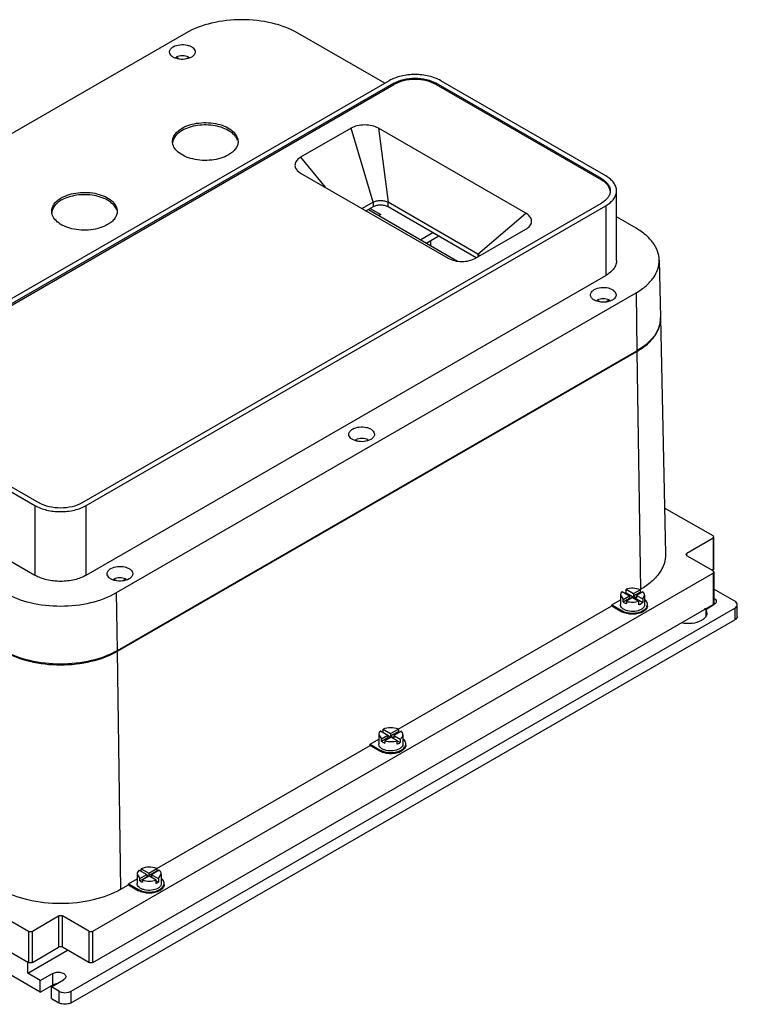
# Model space of a CAD drawing. Header units: millimetres. Extents: x 61 to 472, y 199 to 545.
# Tile 2 of 2: x 221 to 472, y 199 to 545. Entities that reach past the tile are written whole.
import ezdxf

# ---------------------------------------------------------------- set-up
doc = ezdxf.new("R2010")
doc.units = ezdxf.units.MM
doc.header["$LTSCALE"] = 48.421244
doc.layers.get('0').update_dxf_attribs({"linetype": 'CONTINUOUS'})

msp = doc.modelspace()

# ---------------------------------------------------------------- linework, layer by layer
at = {"color": 7, "linetype": 'Continuous'}
for p, q in [((278.87, 540.57), (96.44, 435.24)), ((348.71, 522.93), (318.16, 540.57)), ((275.45, 531.71), (275.45, 532.09)), ((276.42, 531.53), (275.45, 532.09)), ((278.83, 531.5), (279.87, 532.1)), ((279.87, 532.1), (279.87, 531.8)), ((350.29, 523.83), (167.86, 418.51)), ((351.84, 522.94), (169.41, 417.61)), ((169.41, 417.12), (351.84, 522.45)), ((351.84, 522.94), (351.84, 522.45)), ((366.8, 522.45), (366.8, 522.94)), ((424.79, 489.46), (366.8, 522.94)), ((366.8, 522.45), (424.79, 488.97)), ((426.34, 490.36), (368.36, 523.83)), ((336.86, 507.14), (319.17, 496.93)), ((344.6, 481.13), (336.86, 507.14)), ((346.49, 507.14), (349.86, 481.13)), ((398.27, 477.24), (346.49, 507.14)), ((319.17, 496.93), (327.74, 486.42)), ((318.01, 492.27), (319.18, 491.36)), ((319.17, 491.37), (370.96, 461.47)), ((424.79, 489.46), (424.79, 488.97)), ((430.08, 460.65), (430.08, 485.14)), ((344.6, 481.13), (340.75, 478.91)), ((344.6, 481.13), (344.6, 479.5)), ((349.86, 479.5), (349.86, 481.13)), ((381.37, 462.94), (349.86, 481.13)), ((242.36, 375.5), (424.79, 480.82)), ((243.91, 374.6), (426.34, 479.92)), ((344.6, 479.5), (342.17, 478.09)), ((342.95, 478.55), (374.28, 460.46)), ((343.62, 478.93), (347.3, 476.8)), ((380.84, 461.62), (349.86, 479.5)), ((426.34, 479.92), (426.34, 455.43)), ((347.3, 476.8), (346.64, 476.42)), ((381.37, 462.94), (398.27, 477.24)), ((436.95, 471.99), (430.08, 475.95)), ((380.59, 461.47), (398.27, 471.68)), ((398.26, 471.68), (398.68, 471.94)), ((365.62, 470.4), (361.34, 467.93)), ((367.74, 469.18), (363.46, 466.71)), ((364.83, 465.92), (364.83, 467.5)), ((381.37, 462.94), (381.37, 461.92)), ((445.08, 460.84), (445.51, 440.68)), ((243.91, 350.1), (426.34, 455.43)), ((254.52, 343.98), (436.95, 449.31)), ((423.31, 446.73), (424.21, 446.21)), ((423.31, 446.34), (423.31, 446.73)), ((426.21, 446.06), (427.53, 446.82)), ((427.53, 446.82), (427.53, 446.45)), ((436.95, 449.31), (437.25, 428.96)), ((445.53, 440.43), (447.31, 357.57)), ((254.82, 323.63), (437.25, 428.96)), ((254.84, 323.38), (437.27, 428.71)), ((437.27, 428.71), (438.52, 345.11)), ((169.41, 408.97), (227.39, 375.5)), ((167.86, 408.07), (225.84, 374.6)), ((338.44, 397.36), (338.44, 397.72)), ((338.44, 397.72), (339.28, 397.23)), ((342.57, 397.42), (342.91, 397.62)), ((342.91, 397.62), (342.91, 397.52)), ((167.86, 383.58), (225.84, 350.1)), ((225.84, 374.6), (225.84, 350.1)), ((243.91, 350.1), (243.91, 374.6)), ((463.98, 363.89), (446.96, 373.71)), ((464.27, 363.48), (463.98, 363.89)), ((463.98, 363.07), (464.27, 363.48)), ((464.27, 352.46), (464.27, 363.48)), ((463.98, 363.07), (454.78, 357.77)), ((463.98, 363.07), (463.98, 352.05)), ((454.49, 357.36), (454.78, 357.77)), ((454.78, 356.95), (454.49, 357.36)), ((454.78, 356.95), (454.78, 357.77)), ((463.98, 351.64), (454.78, 356.95)), ((246.19, 225.09), (463.98, 350.83)), ((463.98, 352.05), (463.62, 351.85)), ((464.27, 352.46), (463.98, 352.05)), ((464.27, 351.23), (463.98, 351.64)), ((463.98, 350.83), (464.27, 351.23)), ((463.98, 350.83), (463.98, 339.8)), ((464.27, 351.23), (464.27, 340.21)), ((253.6, 348.74), (254.46, 348.24)), ((253.6, 348.37), (253.6, 348.74)), ((256.5, 348.08), (257.74, 348.8)), ((257.74, 348.8), (257.74, 348.44)), ((254.82, 323.63), (254.52, 343.98)), ((431.44, 343.07), (432.36, 341.55)), ((431.44, 343.07), (431.44, 339.8)), ((432.07, 344.35), (434.65, 342.87)), ((432.36, 341.55), (434.65, 342.87)), ((433.44, 345.15), (436.02, 343.66)), ((433.44, 343.93), (433.44, 345.15)), ((433.44, 343.93), (439.3, 340.55)), ((434.65, 342.87), (434.65, 342.05)), ((436.02, 343.66), (438.33, 344.99)), ((436.02, 342.85), (438.33, 344.18)), ((436.02, 343.66), (436.02, 342.85)), ((436.02, 342.85), (437.12, 342.21)), ((439.36, 344.31), (437.12, 343.03)), ((437.12, 343.03), (439.3, 341.77)), ((437.12, 343.03), (437.12, 342.21)), ((438.33, 345), (438.52, 345.11)), ((438.33, 344.99), (438.33, 344.18)), ((439.3, 341.77), (439.94, 343.07)), ((439.94, 343.07), (439.94, 339.8)), ((471.61, 340.95), (464.27, 345.19)), ((246.19, 214.06), (463.98, 339.8)), ((353.47, 296.01), (428.44, 339.29)), ((428.44, 339.71), (431.44, 341.44)), ((428.44, 339.71), (431.98, 337.66)), ((428.44, 339.29), (428.44, 339.71)), ((428.44, 339.29), (431.98, 337.25)), ((432.36, 340.73), (434.65, 342.05)), ((432.36, 340.73), (432.36, 341.55)), ((435.75, 342.23), (433.54, 340.96)), ((433.54, 340.96), (433.54, 340.14)), ((434.65, 342.05), (435.04, 341.82)), ((435.75, 342.23), (437.92, 340.98)), ((437.92, 339.75), (437.92, 340.98)), ((439.3, 341.77), (439.3, 340.55)), ((461.39, 338.11), (464.3, 339.78)), ((464.27, 340.21), (463.98, 339.8)), ((472.49, 335.64), (472.49, 339.72)), ((238.55, 203.94), (471.61, 338.5)), ((431.98, 337.66), (431.98, 337.25)), ((461.39, 338.11), (461.78, 336.82)), ((461.39, 338.11), (461.39, 335.76)), ((471.61, 338.5), (471.61, 334.41)), ((238.55, 199.86), (471.61, 334.41)), ((256.09, 239.78), (254.84, 323.38)), ((69.41, 314.08), (223.56, 225.09)), ((69.41, 303.06), (223.56, 214.06)), ((346.59, 294.08), (347.51, 292.56)), ((346.59, 294.08), (346.59, 290.81)), ((347.22, 295.37), (349.8, 293.88)), ((348.11, 295.96), (350.76, 294.44)), ((348.11, 294.85), (348.11, 295.96)), ((350.76, 294.44), (353.48, 296)), ((350.76, 293.62), (353.48, 295.19)), ((350.76, 294.44), (350.76, 293.62)), ((354.55, 295.27), (351.93, 293.76)), ((353.48, 296), (353.48, 295.19)), ((355.09, 294.08), (355.09, 290.81)), ((343.59, 290.72), (346.59, 292.45)), ((343.59, 290.72), (347.13, 288.67)), ((343.59, 290.3), (343.59, 290.72)), ((347.51, 292.56), (349.8, 293.88)), ((347.51, 291.74), (349.8, 293.06)), ((347.51, 291.74), (347.51, 292.56)), ((350.97, 293.2), (348.77, 291.94)), ((348.77, 291.94), (348.77, 291.12)), ((349.8, 293.88), (349.8, 293.06)), ((349.8, 293.77), (350.87, 293.15)), ((349.8, 293.06), (350.26, 292.8)), ((350.76, 293.62), (351.93, 292.94)), ((350.97, 293.2), (353.07, 291.99)), ((351.93, 293.76), (354.1, 292.51)), ((351.93, 293.76), (351.93, 292.94)), ((353.07, 290.77), (353.07, 291.99)), ((353.07, 291.88), (354.1, 291.28)), ((354.1, 292.51), (354.1, 291.28)), ((268.62, 247.02), (343.59, 290.3)), ((343.59, 290.3), (347.13, 288.26)), ((347.13, 288.67), (347.13, 288.26)), ((262.5, 246.49), (265.11, 244.99)), ((263.23, 246.96), (265.88, 245.43)), ((263.23, 246.07), (263.23, 246.96)), ((265.88, 245.43), (268.62, 247.02)), ((265.88, 244.62), (268.62, 246.2)), ((269.54, 246.44), (266.84, 244.88)), ((268.62, 247.02), (268.62, 246.2)), ((258.73, 241.73), (261.74, 243.46)), ((261.74, 245.09), (262.65, 243.57)), ((261.74, 245.09), (261.74, 241.83)), ((262.65, 243.57), (265.11, 244.99)), ((262.65, 242.75), (265.11, 244.17)), ((262.65, 242.75), (262.65, 243.57)), ((266.07, 244.43), (263.65, 243.04)), ((263.65, 243.04), (263.65, 242.22)), ((265.11, 244.99), (265.11, 244.17)), ((265.11, 244.65), (265.78, 244.27)), ((265.11, 244.17), (265.36, 244.03)), ((265.88, 245.43), (265.88, 244.62)), ((265.88, 244.62), (266.84, 244.06)), ((266.07, 244.43), (268.42, 243.08)), ((266.84, 244.88), (269.22, 243.5)), ((266.84, 244.88), (266.84, 244.06)), ((268.42, 241.85), (268.42, 243.08)), ((268.42, 242.74), (269.22, 242.28)), ((269.22, 243.5), (270.24, 245.09)), ((269.22, 243.5), (269.22, 242.28)), ((270.24, 245.09), (270.24, 241.83)), ((256.09, 239.78), (258.74, 241.31)), ((258.73, 241.73), (262.28, 239.68)), ((258.74, 241.31), (258.73, 241.73)), ((258.74, 241.31), (262.28, 239.27)), ((262.28, 239.68), (262.28, 239.27)), ((224.98, 225.09), (234.17, 230.39)), ((234.17, 230.39), (234.17, 219.37)), ((244.77, 225.09), (235.58, 230.39)), ((235.58, 219.37), (235.58, 230.39)), ((223.56, 225.09), (223.56, 214.06)), ((224.98, 214.06), (224.98, 225.09)), ((244.77, 225.09), (244.77, 214.06)), ((246.19, 214.06), (246.19, 225.09)), ((223.35, 210.27), (237.35, 218.35)), ((224.98, 214.06), (234.17, 219.37)), ((244.77, 214.06), (235.58, 219.37)), ((227.77, 203.63), (212.78, 212.29)), ((223.35, 210.27), (223.35, 214.19)), ((227.77, 207.72), (223.35, 210.27)), ((227.77, 207.72), (232.01, 210.17)), ((227.77, 203.63), (227.77, 207.72)), ((231.66, 205.47), (235.9, 207.92)), ((232.01, 210.17), (232.01, 206.08)), ((227.77, 203.63), (232.01, 206.08)), ((234.31, 203.94), (231.66, 205.47)), ((231.66, 201.39), (231.66, 205.47)), ((231.66, 201.39), (234.31, 199.86)), ((234.31, 203.94), (234.31, 199.86)), ((238.55, 199.86), (238.55, 203.94))]:
    msp.add_line(p, q, dxfattribs=at)
for centre, radius, start, end in [((278.1, 501.64), 3.91, 168.5008, 175.2797), ((235.68, 477.14), 3.91, 168.5008, 175.2797), ((436.13, 440.48), 9.38, 0.6274, 1.2278), ((436.14, 440.48), 9.38, 359.9167, 0.6274), ((436.12, 440.23), 9.42, 2.1236, 2.5961), ((436.13, 440.23), 9.4, 1.2279, 2.1237), ((424.11, 451.5), 26.31, 299.9996, 300.3677), ((432.89, 343.07), 1.45, 167.8162, 179.9246), ((435.16, 339.15), 5.07, 109.7476, 114.3), ((462.19, 334.55), 3.84, 103.397, 108.282), ((462.29, 334.11), 4.3, 98.0591, 103.3885), ((462.34, 333.78), 4.63, 92.6503, 98.0844), ((348.04, 294.08), 1.45, 167.6637, 179.9221), ((351.93, 291.67), 3.84, 58.0536, 59.2534), ((351.98, 294.36), 3.74, 299.9471, 304.5738), ((266.77, 242.14), 4.46, 61.6276, 65.4872), ((267.11, 245.4), 3.77, 299.9571, 304.1149)]:
    msp.add_arc(centre, radius, start, end, dxfattribs=at)
for points, knots in [([(318.16, 540.57), (315.37, 542.18), (308.88, 544.53), (298.51, 545.66), (288.14, 544.53), (281.66, 542.18), (278.87, 540.57)], [0, 0, 0, 0, 0.23722, 0.500001, 0.762781, 1, 1, 1, 1]), ([(274.47, 535.76), (275.17, 536.16), (276.83, 536.61), (278.94, 536.51), (280.48, 535.99), (281.38, 535.44), (282, 534.75), (282.15, 534.18), (282.15, 533.92)], [0, 0, 0, 0, 0.269896, 0.561326, 0.695466, 0.813145, 0.912856, 1, 1, 1, 1]), ([(273.15, 533.92), (273.15, 534.1), (273.22, 534.45), (273.6, 535.15), (274.1, 535.55), (274.47, 535.76)], [0, 0, 0, 0, 0.218382, 0.452237, 1, 1, 1, 1]), ([(280.84, 532.09), (280.14, 531.69), (278.48, 531.24), (276.37, 531.34), (274.83, 531.86), (273.92, 532.41), (273.31, 533.1), (273.15, 533.67), (273.15, 533.92)], [0, 0, 0, 0, 0.269896, 0.561326, 0.695466, 0.813145, 0.912856, 1, 1, 1, 1]), ([(282.15, 533.92), (282.15, 533.75), (282.09, 533.4), (281.71, 532.7), (281.21, 532.3), (280.84, 532.09)], [0, 0, 0, 0, 0.218382, 0.452237, 1, 1, 1, 1]), ([(279.87, 532.1), (279.19, 532.42), (277.66, 532.68), (276.13, 532.41), (275.45, 532.09)], [0, 0, 0, 0, 0.500189, 1, 1, 1, 1]), ([(368.36, 523.83), (367.08, 524.57), (364.09, 525.66), (359.32, 526.17), (354.55, 525.66), (351.57, 524.57), (350.29, 523.83)], [0, 0, 0, 0, 0.237229, 0.500001, 0.762772, 1, 1, 1, 1]), ([(351.84, 522.94), (352.9, 523.55), (355.37, 524.44), (359.32, 524.87), (363.27, 524.44), (365.74, 523.55), (366.8, 522.94)], [0, 0, 0, 0, 0.23724, 0.499999, 0.762759, 1, 1, 1, 1]), ([(366.8, 522.45), (365.74, 523.06), (363.27, 523.95), (359.32, 524.38), (355.37, 523.95), (352.9, 523.06), (351.84, 522.45)], [0, 0, 0, 0, 0.237241, 0.5, 0.76276, 1, 1, 1, 1]), ([(277.56, 507.16), (278.41, 507.65), (280.34, 508.44), (283.48, 509.07), (286.81, 509.16), (290.04, 508.71), (292.92, 507.74), (295.23, 506.34), (296.58, 504.8), (297.11, 503.46), (297.2, 502.79), (297.2, 502.46)], [0, 0, 0, 0, 0.12875, 0.270397, 0.417617, 0.562024, 0.695753, 0.813067, 0.912473, 0.957122, 1, 1, 1, 1]), ([(274.2, 502.46), (274.2, 502.9), (274.36, 503.81), (275.05, 505.08), (276.14, 506.23), (277.06, 506.86), (277.56, 507.16)], [0, 0, 0, 0, 0.217779, 0.450922, 0.710259, 1, 1, 1, 1]), ([(277.56, 506.34), (276.74, 505.86), (275.31, 504.8), (274.43, 503.19), (274.27, 502.42)], [0, 0, 0, 0, 0.545949, 1, 1, 1, 1]), ([(297.01, 502.83), (296.81, 503.46), (296.06, 504.71), (294.26, 506.19), (291.89, 507.33), (288.09, 508.33), (283.98, 508.4), (280.11, 507.54), (278.35, 506.79), (277.56, 506.34)], [0, 0, 0, 0, 0.090695, 0.196228, 0.317943, 0.452836, 0.737748, 0.874913, 1, 1, 1, 1]), ([(346.49, 507.13), (345.81, 507.53), (344.22, 508.1), (341.67, 508.38), (339.13, 508.1), (337.53, 507.53), (336.85, 507.13)], [0, 0, 0, 0, 0.237324, 0.500004, 0.762693, 1, 1, 1, 1]), ([(293.83, 497.77), (292.98, 497.27), (291.05, 496.48), (287.91, 495.85), (284.58, 495.76), (281.35, 496.21), (278.47, 497.18), (276.16, 498.58), (274.81, 500.12), (274.28, 501.46), (274.2, 502.13), (274.2, 502.46)], [0, 0, 0, 0, 0.12875, 0.270397, 0.417617, 0.562024, 0.695753, 0.813067, 0.912473, 0.957122, 1, 1, 1, 1]), ([(297.2, 502.46), (297.2, 502.02), (297.03, 501.11), (296.34, 499.84), (295.25, 498.69), (294.33, 498.06), (293.83, 497.77)], [0, 0, 0, 0, 0.217779, 0.450922, 0.710259, 1, 1, 1, 1]), ([(319.18, 496.93), (318.71, 496.66), (317.9, 496.05), (317.26, 494.97), (317.15, 494.08), (317.31, 493.2), (317.7, 492.61), (318.01, 492.27)], [0, 0, 0, 0, 0.28829, 0.529913, 0.64188, 0.754452, 1, 1, 1, 1]), ([(424.79, 489.46), (425.25, 489.19), (426.09, 488.61), (427.1, 487.55), (427.74, 486.38), (427.88, 485.54), (427.88, 485.14)], [0, 0, 0, 0, 0.289705, 0.549092, 0.782218, 1, 1, 1, 1]), ([(427.85, 485.12), (427.8, 485.49), (427.58, 486.24), (426.93, 487.27), (425.98, 488.2), (425.21, 488.73), (424.79, 488.97)], [0, 0, 0, 0, 0.218158, 0.453349, 0.713188, 1, 1, 1, 1]), ([(430.08, 485.14), (430.08, 485.63), (429.91, 486.64), (429.14, 488.06), (427.92, 489.33), (426.9, 490.03), (426.34, 490.36)], [0, 0, 0, 0, 0.217772, 0.450927, 0.710222, 1, 1, 1, 1]), ([(235.14, 482.66), (235.99, 483.15), (237.92, 483.95), (241.06, 484.58), (244.38, 484.67), (247.61, 484.21), (250.49, 483.25), (252.8, 481.85), (254.15, 480.3), (254.68, 478.96), (254.77, 478.29), (254.77, 477.97)], [0, 0, 0, 0, 0.12875, 0.270397, 0.417617, 0.562024, 0.695753, 0.813067, 0.912473, 0.957122, 1, 1, 1, 1]), ([(427.88, 485.14), (427.88, 484.74), (427.74, 483.9), (427.1, 482.73), (426.09, 481.67), (425.25, 481.09), (424.79, 480.82)], [0, 0, 0, 0, 0.217782, 0.450909, 0.710295, 1, 1, 1, 1]), ([(426.34, 479.92), (426.9, 480.25), (427.92, 480.95), (429.14, 482.23), (429.91, 483.64), (430.08, 484.65), (430.08, 485.14)], [0, 0, 0, 0, 0.289778, 0.549072, 0.782227, 1, 1, 1, 1]), ([(231.77, 477.97), (231.77, 478.4), (231.93, 479.32), (232.62, 480.59), (233.72, 481.74), (234.63, 482.37), (235.14, 482.66)], [0, 0, 0, 0, 0.217779, 0.450922, 0.710259, 1, 1, 1, 1]), ([(235.14, 481.84), (234.31, 481.37), (232.89, 480.3), (232, 478.7), (231.85, 477.92)], [0, 0, 0, 0, 0.545949, 1, 1, 1, 1]), ([(254.58, 478.34), (254.39, 478.96), (253.63, 480.22), (251.84, 481.7), (249.46, 482.84), (245.66, 483.84), (241.55, 483.9), (237.68, 483.04), (235.92, 482.3), (235.14, 481.84)], [0, 0, 0, 0, 0.090695, 0.196228, 0.317943, 0.452836, 0.737748, 0.874913, 1, 1, 1, 1]), ([(344.6, 481.13), (344.97, 481.35), (345.84, 481.67), (347.23, 481.81), (348.62, 481.67), (349.49, 481.35), (349.86, 481.13)], [0, 0, 0, 0, 0.237314, 0.499989, 0.762664, 1, 1, 1, 1]), ([(251.4, 473.27), (250.55, 472.78), (248.62, 471.98), (245.48, 471.36), (242.16, 471.26), (238.93, 471.72), (236.04, 472.68), (233.73, 474.08), (232.39, 475.63), (231.86, 476.97), (231.77, 477.64), (231.77, 477.97)], [0, 0, 0, 0, 0.12875, 0.270397, 0.417617, 0.562024, 0.695753, 0.813067, 0.912473, 0.957122, 1, 1, 1, 1]), ([(254.77, 477.97), (254.77, 477.53), (254.61, 476.62), (253.91, 475.34), (252.82, 474.19), (251.91, 473.56), (251.4, 473.27)], [0, 0, 0, 0, 0.217779, 0.450922, 0.710259, 1, 1, 1, 1]), ([(349.86, 479.5), (349.49, 479.71), (348.62, 480.03), (347.23, 480.18), (345.84, 480.03), (344.98, 479.71), (344.6, 479.5)], [0, 0, 0, 0, 0.237253, 0.500001, 0.762748, 1, 1, 1, 1]), ([(398.68, 471.94), (399.16, 472.28), (399.8, 472.88), (400.23, 473.89), (400.32, 474.91), (399.71, 476.23), (398.8, 476.94), (398.26, 477.25)], [0, 0, 0, 0, 0.265435, 0.38091, 0.490846, 0.720598, 1, 1, 1, 1]), ([(445.08, 460.84), (445.06, 461.89), (444.64, 464.06), (442.95, 467.07), (440.33, 469.79), (438.15, 471.29), (436.95, 471.99)], [0, 0, 0, 0, 0.21775, 0.451259, 0.710615, 1, 1, 1, 1]), ([(370.95, 461.48), (371.64, 461.08), (373.23, 460.51), (375.77, 460.22), (378.32, 460.51), (379.91, 461.08), (380.6, 461.48)], [0, 0, 0, 0, 0.237324, 0.500004, 0.762693, 1, 1, 1, 1]), ([(381.37, 462.94), (381.45, 462.9), (381.73, 462.72), (381.98, 462.5), (382.13, 462.31)], [0, 0, 0, 0, 0.268946, 1, 1, 1, 1]), ([(430.08, 460.65), (430.08, 460.16), (429.91, 459.14), (429.14, 457.73), (427.92, 456.45), (426.9, 455.75), (426.34, 455.43)], [0, 0, 0, 0, 0.217773, 0.450928, 0.710222, 1, 1, 1, 1]), ([(436.95, 449.31), (438.19, 450.02), (440.43, 451.57), (443.09, 454.4), (444.75, 457.53), (445.11, 459.77), (445.08, 460.84)], [0, 0, 0, 0, 0.290201, 0.54933, 0.782176, 1, 1, 1, 1]), ([(420.94, 448.6), (420.94, 448.77), (421, 449.13), (421.38, 449.83), (421.89, 450.22), (422.26, 450.44)], [0, 0, 0, 0, 0.218382, 0.452237, 1, 1, 1, 1]), ([(422.26, 450.44), (422.95, 450.84), (424.62, 451.29), (426.72, 451.19), (428.27, 450.67), (429.17, 450.12), (429.78, 449.42), (429.94, 448.86), (429.94, 448.6)], [0, 0, 0, 0, 0.269896, 0.561326, 0.695466, 0.813145, 0.912856, 1, 1, 1, 1]), ([(421.34, 447.53), (421.22, 447.69), (421.01, 448.03), (420.94, 448.42), (420.94, 448.6)], [0, 0, 0, 0, 0.519676, 1, 1, 1, 1]), ([(421.7, 447.15), (421.67, 447.18), (421.54, 447.3), (421.42, 447.43), (421.34, 447.53)], [0, 0, 0, 0, 0.259205, 1, 1, 1, 1]), ([(428.62, 446.77), (428.11, 446.47), (426.91, 446.06), (425.02, 445.94), (423.2, 446.26), (422.12, 446.8), (421.7, 447.15)], [0, 0, 0, 0, 0.243901, 0.513592, 0.77572, 1, 1, 1, 1]), ([(427.53, 446.82), (426.86, 447.09), (425.4, 447.3), (423.96, 447.03), (423.31, 446.73)], [0, 0, 0, 0, 0.504066, 1, 1, 1, 1]), ([(429.94, 448.6), (429.94, 448.43), (429.88, 448.07), (429.5, 447.38), (428.99, 446.98), (428.62, 446.77)], [0, 0, 0, 0, 0.218382, 0.452237, 1, 1, 1, 1]), ([(445.52, 440.46), (445.52, 439.39), (445.12, 437.15), (443.42, 434.04), (440.74, 431.22), (438.49, 429.68), (437.25, 428.96)], [0, 0, 0, 0, 0.217768, 0.450968, 0.710226, 1, 1, 1, 1]), ([(437.41, 428.79), (438.65, 429.52), (440.89, 431.09), (443.55, 433.94), (445.21, 437.1), (445.56, 439.35), (445.53, 440.43)], [0, 0, 0, 0, 0.289789, 0.548752, 0.781769, 1, 1, 1, 1]), ([(336.09, 399.61), (336.09, 399.78), (336.15, 400.14), (336.53, 400.84), (337.03, 401.24), (337.41, 401.45)], [0, 0, 0, 0, 0.218382, 0.452237, 1, 1, 1, 1]), ([(337.41, 401.45), (338.1, 401.85), (339.77, 402.3), (341.87, 402.2), (343.41, 401.68), (344.32, 401.13), (344.93, 400.43), (345.09, 399.87), (345.09, 399.61)], [0, 0, 0, 0, 0.269896, 0.561326, 0.695466, 0.813145, 0.912856, 1, 1, 1, 1]), ([(343.77, 397.78), (343.07, 397.37), (341.41, 396.92), (339.3, 397.03), (337.76, 397.55), (336.86, 398.1), (336.24, 398.79), (336.09, 399.35), (336.09, 399.61)], [0, 0, 0, 0, 0.269896, 0.561326, 0.695466, 0.813145, 0.912856, 1, 1, 1, 1]), ([(342.91, 397.62), (342.24, 397.97), (340.69, 398.27), (339.14, 398.03), (338.44, 397.72)], [0, 0, 0, 0, 0.495674, 1, 1, 1, 1]), ([(345.09, 399.61), (345.09, 399.44), (345.02, 399.08), (344.64, 398.39), (344.14, 397.99), (343.77, 397.78)], [0, 0, 0, 0, 0.218382, 0.452237, 1, 1, 1, 1]), ([(225.84, 374.6), (227.12, 373.86), (230.1, 372.78), (234.88, 372.26), (239.65, 372.78), (242.63, 373.86), (243.91, 374.6)], [0, 0, 0, 0, 0.237229, 0.500001, 0.762772, 1, 1, 1, 1]), ([(242.36, 375.5), (241.29, 374.88), (238.82, 373.99), (234.88, 373.56), (230.93, 373.99), (228.46, 374.88), (227.39, 375.5)], [0, 0, 0, 0, 0.23724, 0.499999, 0.762759, 1, 1, 1, 1]), ([(447.31, 357.57), (447.33, 356.41), (446.95, 353.99), (445.16, 350.61), (442.28, 347.55), (439.86, 345.88), (438.52, 345.11)], [0, 0, 0, 0, 0.217824, 0.45067, 0.709799, 1, 1, 1, 1]), ([(252.55, 352.46), (253.25, 352.86), (254.91, 353.31), (257.02, 353.21), (258.56, 352.69), (259.47, 352.14), (260.08, 351.45), (260.23, 350.88), (260.23, 350.62)], [0, 0, 0, 0, 0.269896, 0.561326, 0.695466, 0.813145, 0.912856, 1, 1, 1, 1]), ([(243.91, 350.1), (242.63, 349.36), (239.65, 348.28), (234.88, 347.76), (230.1, 348.28), (227.12, 349.36), (225.84, 350.1)], [0, 0, 0, 0, 0.237228, 0.499999, 0.762771, 1, 1, 1, 1]), ([(251.23, 350.62), (251.23, 350.8), (251.3, 351.15), (251.68, 351.85), (252.18, 352.25), (252.55, 352.46)], [0, 0, 0, 0, 0.218382, 0.452237, 1, 1, 1, 1]), ([(258.92, 348.79), (258.22, 348.38), (256.56, 347.93), (254.45, 348.04), (252.91, 348.56), (252, 349.11), (251.39, 349.8), (251.23, 350.36), (251.23, 350.62)], [0, 0, 0, 0, 0.269896, 0.561326, 0.695466, 0.813145, 0.912856, 1, 1, 1, 1]), ([(260.23, 350.62), (260.23, 350.45), (260.17, 350.1), (259.79, 349.4), (259.29, 349), (258.92, 348.79)], [0, 0, 0, 0, 0.218382, 0.452237, 1, 1, 1, 1]), ([(257.74, 348.8), (257.09, 349.06), (255.66, 349.28), (254.24, 349.02), (253.6, 348.74)], [0, 0, 0, 0, 0.502659, 1, 1, 1, 1]), ([(215.23, 343.98), (218.02, 342.37), (224.51, 340.02), (234.88, 338.89), (245.24, 340.02), (251.73, 342.37), (254.52, 343.98)], [0, 0, 0, 0, 0.23722, 0.500001, 0.762781, 1, 1, 1, 1]), ([(432.07, 344.35), (431.99, 344.28), (431.73, 344), (431.53, 343.65), (431.48, 343.37)], [0, 0, 0, 0, 0.272281, 1, 1, 1, 1]), ([(438.33, 344.99), (437.58, 345.33), (435.91, 345.66), (434.23, 345.44), (433.44, 345.15)], [0, 0, 0, 0, 0.49429, 1, 1, 1, 1]), ([(439.81, 343.67), (439.79, 343.73), (439.67, 343.96), (439.5, 344.17), (439.36, 344.31)], [0, 0, 0, 0, 0.236886, 1, 1, 1, 1]), ([(439.94, 343.07), (439.94, 343.22), (439.91, 343.43), (439.84, 343.62), (439.81, 343.67)], [0, 0, 0, 0, 0.742965, 1, 1, 1, 1]), ([(438.7, 338.07), (438.04, 337.69), (436.47, 337.26), (434.48, 337.36), (433.02, 337.85), (432.17, 338.37), (431.59, 339.03), (431.44, 339.56), (431.44, 339.8)], [0, 0, 0, 0, 0.269896, 0.561326, 0.695466, 0.813145, 0.912856, 1, 1, 1, 1]), ([(432.36, 340.73), (432.44, 340.67), (432.81, 340.43), (433.22, 340.25), (433.54, 340.14)], [0, 0, 0, 0, 0.234004, 1, 1, 1, 1]), ([(433.54, 340.96), (434.24, 340.72), (435.73, 340.51), (437.22, 340.73), (437.92, 340.98)], [0, 0, 0, 0, 0.500829, 1, 1, 1, 1]), ([(437.92, 339.75), (437.99, 339.78), (438.25, 339.88), (438.51, 340), (438.7, 340.11)], [0, 0, 0, 0, 0.259529, 1, 1, 1, 1]), ([(438.7, 340.11), (438.75, 340.14), (438.97, 340.27), (439.16, 340.42), (439.3, 340.55)], [0, 0, 0, 0, 0.261867, 1, 1, 1, 1]), ([(439.94, 339.8), (439.94, 339.47), (439.65, 338.73), (439.05, 338.27), (438.7, 338.07)], [0, 0, 0, 0, 0.449157, 1, 1, 1, 1]), ([(440.81, 340.49), (440.77, 340.57), (440.61, 340.91), (440.36, 341.21), (440.14, 341.41)], [0, 0, 0, 0, 0.234526, 1, 1, 1, 1]), ([(440.64, 338.79), (440.69, 338.87), (440.86, 339.18), (440.94, 339.54), (440.94, 339.8)], [0, 0, 0, 0, 0.262712, 1, 1, 1, 1]), ([(440.94, 339.4), (440.94, 339.2), (440.9, 338.93), (440.8, 338.69), (440.77, 338.63)], [0, 0, 0, 0, 0.742598, 1, 1, 1, 1]), ([(440.94, 339.8), (440.94, 339.98), (440.91, 340.21), (440.83, 340.43), (440.81, 340.49)], [0, 0, 0, 0, 0.744069, 1, 1, 1, 1]), ([(464.3, 342.03), (464.53, 341.89), (464.91, 341.6), (465.1, 341.12), (465.1, 340.91)], [0, 0, 0, 0, 0.550569, 1, 1, 1, 1]), ([(465.1, 340.91), (465.1, 340.74), (465, 340.38), (464.75, 340.11), (464.6, 339.99)], [0, 0, 0, 0, 0.463706, 1, 1, 1, 1]), ([(472.49, 339.72), (472.49, 339.96), (472.29, 340.48), (471.86, 340.8), (471.61, 340.95)], [0, 0, 0, 0, 0.449163, 1, 1, 1, 1]), ([(471.61, 338.5), (471.86, 338.64), (472.29, 338.97), (472.49, 339.49), (472.49, 339.72)], [0, 0, 0, 0, 0.550836, 1, 1, 1, 1]), ([(431.98, 337.66), (432.51, 337.36), (433.73, 336.91), (435.69, 336.7), (437.65, 336.91), (438.88, 337.36), (439.41, 337.66)], [0, 0, 0, 0, 0.237253, 0.500001, 0.762748, 1, 1, 1, 1]), ([(439.41, 337.25), (438.88, 336.95), (437.65, 336.5), (435.69, 336.29), (433.73, 336.5), (432.51, 336.95), (431.98, 337.25)], [0, 0, 0, 0, 0.237252, 0.5, 0.762747, 1, 1, 1, 1]), ([(439.41, 337.66), (439.54, 337.74), (440.01, 338.04), (440.42, 338.44), (440.64, 338.79)], [0, 0, 0, 0, 0.274175, 1, 1, 1, 1]), ([(440.77, 338.63), (440.71, 338.49), (440.38, 337.93), (439.84, 337.51), (439.41, 337.25)], [0, 0, 0, 0, 0.224291, 1, 1, 1, 1]), ([(461.78, 336.82), (461.78, 336.58), (461.69, 336.06), (461.3, 335.34), (460.68, 334.69), (460.16, 334.33), (459.88, 334.17)], [0, 0, 0, 0, 0.21775, 0.450867, 0.710339, 1, 1, 1, 1]), ([(472.49, 335.64), (472.49, 335.41), (472.29, 334.88), (471.86, 334.56), (471.61, 334.41)], [0, 0, 0, 0, 0.449164, 1, 1, 1, 1]), ([(459.88, 334.17), (458.89, 333.6), (456.53, 332.95), (454.11, 333.06), (452.91, 333.33)], [0, 0, 0, 0, 0.480165, 1, 1, 1, 1]), ([(214.91, 323.38), (217.75, 321.75), (224.34, 319.36), (234.88, 318.21), (245.41, 319.36), (252, 321.75), (254.84, 323.38)], [0, 0, 0, 0, 0.23722, 0.500001, 0.762781, 1, 1, 1, 1]), ([(254.82, 323.63), (251.99, 322), (245.4, 319.61), (234.88, 318.47), (224.35, 319.61), (217.76, 322), (214.93, 323.63)], [0, 0, 0, 0, 0.237219, 0.499999, 0.76278, 1, 1, 1, 1]), ([(347.22, 295.37), (347.14, 295.29), (346.88, 295.02), (346.68, 294.66), (346.62, 294.39)], [0, 0, 0, 0, 0.272293, 1, 1, 1, 1]), ([(353.48, 296), (352.64, 296.39), (350.79, 296.7), (348.93, 296.36), (348.11, 295.96)], [0, 0, 0, 0, 0.501536, 1, 1, 1, 1]), ([(354.1, 292.51), (354.39, 292.7), (354.87, 293.15), (355.09, 293.79), (355.09, 294.08)], [0, 0, 0, 0, 0.543193, 1, 1, 1, 1]), ([(354.99, 294.61), (354.97, 294.67), (354.86, 294.91), (354.69, 295.13), (354.55, 295.27)], [0, 0, 0, 0, 0.237345, 1, 1, 1, 1]), ([(353.85, 289.08), (353.19, 288.7), (351.62, 288.27), (349.63, 288.38), (348.17, 288.86), (347.32, 289.38), (346.74, 290.04), (346.59, 290.57), (346.59, 290.81)], [0, 0, 0, 0, 0.269896, 0.561326, 0.695466, 0.813145, 0.912856, 1, 1, 1, 1]), ([(347.51, 291.74), (347.6, 291.68), (347.99, 291.42), (348.43, 291.23), (348.77, 291.12)], [0, 0, 0, 0, 0.233193, 1, 1, 1, 1]), ([(348.77, 291.94), (349.47, 291.71), (350.93, 291.52), (352.39, 291.75), (353.07, 291.99)], [0, 0, 0, 0, 0.50193, 1, 1, 1, 1]), ([(353.07, 290.77), (353.14, 290.79), (353.4, 290.89), (353.66, 291.02), (353.85, 291.12)], [0, 0, 0, 0, 0.259485, 1, 1, 1, 1]), ([(355.09, 290.81), (355.09, 290.48), (354.8, 289.74), (354.2, 289.28), (353.85, 289.08)], [0, 0, 0, 0, 0.449157, 1, 1, 1, 1]), ([(354.55, 288.67), (354.99, 288.92), (355.57, 289.38), (356.02, 290.2), (356.09, 290.61), (356.09, 290.81)], [0, 0, 0, 0, 0.547753, 0.781597, 1, 1, 1, 1]), ([(355.95, 291.5), (355.92, 291.58), (355.76, 291.93), (355.51, 292.22), (355.29, 292.42)], [0, 0, 0, 0, 0.234526, 1, 1, 1, 1]), ([(356.09, 290.81), (356.09, 290.99), (356.05, 291.22), (355.98, 291.44), (355.95, 291.5)], [0, 0, 0, 0, 0.744069, 1, 1, 1, 1]), ([(347.13, 288.67), (347.66, 288.37), (348.88, 287.92), (350.84, 287.71), (352.8, 287.92), (354.03, 288.37), (354.55, 288.67)], [0, 0, 0, 0, 0.237253, 0.500001, 0.762748, 1, 1, 1, 1]), ([(354.55, 288.26), (354.03, 287.96), (352.8, 287.51), (350.84, 287.3), (348.88, 287.51), (347.66, 287.96), (347.13, 288.26)], [0, 0, 0, 0, 0.237252, 0.5, 0.762747, 1, 1, 1, 1]), ([(356.09, 290.41), (356.09, 290.21), (356.02, 289.79), (355.57, 288.98), (354.99, 288.51), (354.55, 288.26)], [0, 0, 0, 0, 0.218404, 0.452247, 1, 1, 1, 1]), ([(262.5, 246.49), (262.42, 246.43), (262.14, 246.17), (261.91, 245.83), (261.82, 245.57)], [0, 0, 0, 0, 0.272431, 1, 1, 1, 1]), ([(268.62, 247.02), (267.79, 247.4), (265.92, 247.71), (264.05, 247.36), (263.23, 246.96)], [0, 0, 0, 0, 0.502041, 1, 1, 1, 1]), ([(270.04, 245.83), (270.01, 245.88), (269.87, 246.11), (269.69, 246.3), (269.54, 246.44)], [0, 0, 0, 0, 0.236731, 1, 1, 1, 1]), ([(270.24, 245.09), (270.24, 245.15), (270.22, 245.41), (270.14, 245.66), (270.04, 245.83)], [0, 0, 0, 0, 0.244059, 1, 1, 1, 1]), ([(262.65, 242.75), (262.73, 242.7), (263.04, 242.49), (263.38, 242.33), (263.65, 242.22)], [0, 0, 0, 0, 0.235752, 1, 1, 1, 1]), ([(263.65, 243.04), (264.41, 242.75), (266.04, 242.51), (267.67, 242.78), (268.42, 243.08)], [0, 0, 0, 0, 0.501374, 1, 1, 1, 1]), ([(271.1, 242.51), (271.07, 242.59), (270.9, 242.94), (270.65, 243.23), (270.44, 243.43)], [0, 0, 0, 0, 0.234526, 1, 1, 1, 1]), ([(271.24, 241.83), (271.24, 242), (271.2, 242.23), (271.12, 242.45), (271.1, 242.51)], [0, 0, 0, 0, 0.744069, 1, 1, 1, 1]), ([(256.09, 239.78), (253.08, 238.05), (246.07, 235.51), (234.88, 234.29), (223.68, 235.51), (216.67, 238.05), (213.66, 239.78)], [0, 0, 0, 0, 0.237219, 0.499999, 0.76278, 1, 1, 1, 1]), ([(268.99, 240.09), (268.34, 239.71), (266.76, 239.29), (264.78, 239.39), (263.32, 239.87), (262.46, 240.39), (261.89, 241.05), (261.74, 241.58), (261.74, 241.83)], [0, 0, 0, 0, 0.269898, 0.561343, 0.69547, 0.813141, 0.912852, 1, 1, 1, 1]), ([(262.28, 239.68), (262.8, 239.38), (264.03, 238.93), (265.99, 238.72), (267.95, 238.93), (269.17, 239.38), (269.7, 239.68)], [0, 0, 0, 0, 0.237253, 0.500001, 0.762748, 1, 1, 1, 1]), ([(269.7, 239.27), (269.17, 238.97), (267.95, 238.53), (265.99, 238.31), (264.03, 238.53), (262.8, 238.97), (262.28, 239.27)], [0, 0, 0, 0, 0.237252, 0.5, 0.762747, 1, 1, 1, 1]), ([(268.42, 241.85), (268.47, 241.87), (268.67, 241.96), (268.86, 242.05), (268.99, 242.13)], [0, 0, 0, 0, 0.257464, 1, 1, 1, 1]), ([(270.24, 241.83), (270.24, 241.49), (269.95, 240.76), (269.34, 240.29), (268.99, 240.09)], [0, 0, 0, 0, 0.449157, 1, 1, 1, 1]), ([(269.7, 239.68), (270.13, 239.93), (270.72, 240.39), (271.16, 241.21), (271.24, 241.63), (271.24, 241.83)], [0, 0, 0, 0, 0.547753, 0.781597, 1, 1, 1, 1]), ([(271.24, 241.42), (271.24, 241.22), (271.16, 240.8), (270.72, 239.99), (270.13, 239.52), (269.7, 239.27)], [0, 0, 0, 0, 0.218404, 0.452247, 1, 1, 1, 1]), ([(234.17, 230.39), (234.38, 230.52), (234.88, 230.61), (235.37, 230.52), (235.58, 230.39)], [0, 0, 0, 0, 0.499999, 1, 1, 1, 1]), ([(223.56, 225.09), (223.77, 224.97), (224.27, 224.87), (224.77, 224.97), (224.98, 225.09)], [0, 0, 0, 0, 0.500001, 1, 1, 1, 1]), ([(244.77, 225.09), (244.98, 224.97), (245.48, 224.87), (245.98, 224.97), (246.19, 225.09)], [0, 0, 0, 0, 0.500001, 1, 1, 1, 1]), ([(235.58, 219.37), (235.37, 219.49), (234.88, 219.59), (234.38, 219.49), (234.17, 219.37)], [0, 0, 0, 0, 0.500001, 1, 1, 1, 1]), ([(224.98, 214.06), (224.77, 213.94), (224.27, 213.85), (223.77, 213.94), (223.56, 214.06)], [0, 0, 0, 0, 0.499999, 1, 1, 1, 1]), ([(246.19, 214.06), (245.98, 213.94), (245.48, 213.85), (244.98, 213.94), (244.77, 214.06)], [0, 0, 0, 0, 0.499999, 1, 1, 1, 1]), ([(232.01, 210.17), (232.44, 210.41), (233.45, 210.69), (234.74, 210.62), (235.68, 210.31), (236.24, 209.97), (236.61, 209.54), (236.71, 209.2), (236.71, 209.04)], [0, 0, 0, 0, 0.269904, 0.561309, 0.695452, 0.813138, 0.912855, 1, 1, 1, 1]), ([(236.71, 209.04), (236.71, 208.83), (236.52, 208.35), (236.13, 208.05), (235.9, 207.92)], [0, 0, 0, 0, 0.449168, 1, 1, 1, 1]), ([(233.3, 206.5), (233.18, 206.48), (232.73, 206.4), (232.3, 206.25), (232.01, 206.08)], [0, 0, 0, 0, 0.266573, 1, 1, 1, 1]), ([(234.31, 203.94), (234.61, 203.77), (235.31, 203.51), (236.43, 203.39), (237.55, 203.51), (238.25, 203.77), (238.55, 203.94)], [0, 0, 0, 0, 0.237253, 0.500001, 0.762748, 1, 1, 1, 1]), ([(238.55, 199.86), (238.25, 199.68), (237.55, 199.43), (236.43, 199.31), (235.31, 199.43), (234.61, 199.68), (234.31, 199.86)], [0, 0, 0, 0, 0.237252, 0.5, 0.762747, 1, 1, 1, 1])]:
    msp.add_open_spline(points, degree=3, knots=knots, dxfattribs=at)
for points in [[(438.72, 343.98), (438.59, 344.05), (438.46, 344.12), (438.33, 344.18)], [(464.6, 339.99), (464.5, 339.91), (464.4, 339.84), (464.3, 339.78)], [(353.89, 294.97), (353.76, 295.05), (353.62, 295.12), (353.48, 295.19)], [(355.09, 294.08), (355.09, 294.26), (355.05, 294.44), (354.99, 294.61)], [(261.82, 245.57), (261.77, 245.42), (261.74, 245.25), (261.74, 245.09)]]:
    msp.add_open_spline(points, degree=3, dxfattribs=at)

doc.saveas('drawing.dxf')
